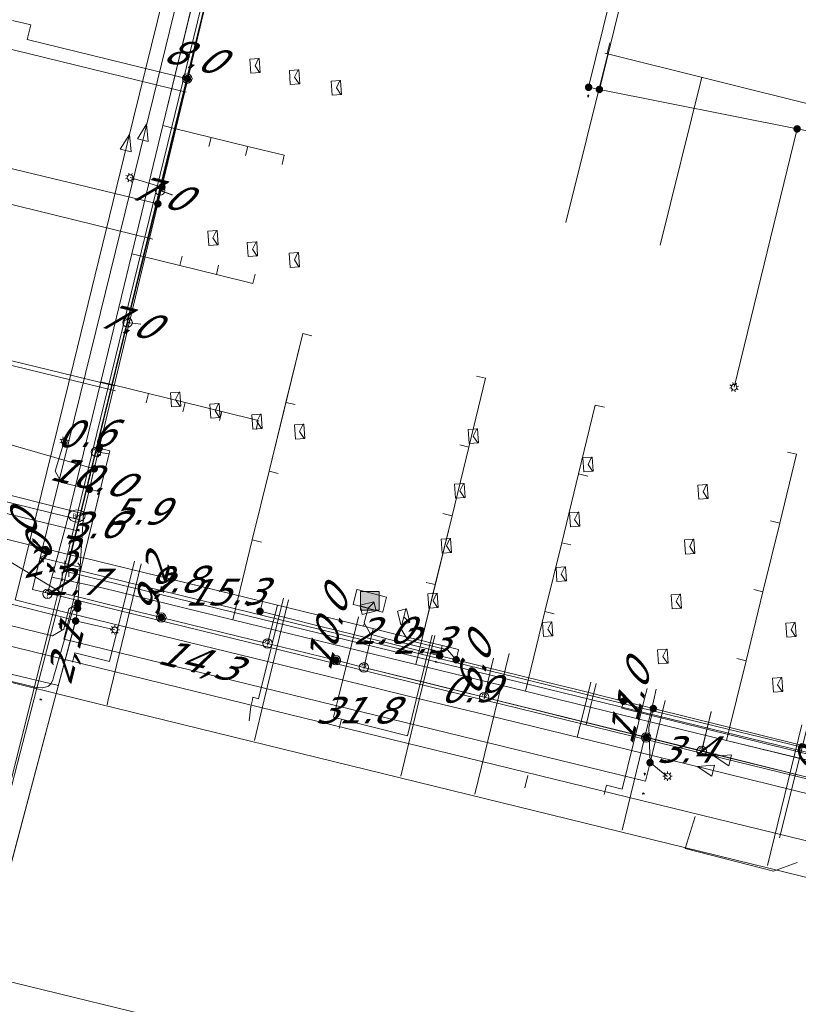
# Model space of a CAD drawing. Header units: metres. Extents: x 124576 to 133557, y 395865 to 402386.
# Tile 83 of 256: x 126196 to 126237, y 398395 to 398447. Entities that reach past the tile are written whole.
import ezdxf
from ezdxf.enums import TextEntityAlignment as Align

# ---------------------------------------------------------------- set-up
doc = ezdxf.new("R2010")
doc.units = ezdxf.units.M
doc.header["$MEASUREMENT"] = 0
for name, color, linetype, lineweight, true_color in [('LG_Datatransport_KPN_BV', 3, 'Continuous', 13, 0x00ff00), ('LG_Datatransport_Reggefiber_Operator_BV', 3, 'Continuous', 13, 0x00ff00), ('LG_Datatransport_Ziggo_BV', 3, 'Continuous', 13, 0x00ff00), ('LG_Laag_Spanning', 7, 'Continuous', 13, 0x960000), ('LG_Laag_Spanning_Enexis_Netbeheer_BV', 7, 'Continuous', 13, 0x960000), ('LG_Riool_Vrij_Verval_Gemeente_Tilburg_Ruimtelijke_Uitvoering', 7, 'Continuous', 13, 0xca00a0), ('LG_unet-4_Brabant_Water', 5, 'Continuous', 13, 0x0000ff), ('LG_warmte', 7, 'Continuous', 13, 0x008080), ('LG_warmte_Ennatuurlijk_BV', 7, 'Continuous', 13, 0x008080), ('MV_Datatransport_lijn', 3, 'Continuous', 0, 0x00ff00), ('MV_warmte_lijn', 7, 'Continuous', 0, 0x008080)]:
    doc.layers.add(name, color=color, linetype=linetype, lineweight=lineweight, true_color=true_color)
for name, color, linetype, lineweight in [('LG_Datatransport_P_KPN_BV', 7, 'Continuous', 0), ('LG_Datatransport_P_Reggefiber_Operator_BV', 7, 'Continuous', 0), ('LG_Datatransport_P_Ziggo_BV', 7, 'Continuous', 0), ('LG_Laag_Spanning_P_Enexis_Netbeheer_BV', 7, 'Continuous', 0), ('LG_unet-4_P_Brabant_Water', 7, 'Continuous', 0), ('MV_Datatransport', 7, 'Continuous', 0), ('MV_Laag_Spanning', 7, 'Continuous', 0), ('MV_Laag_Spanning_lijn', 7, 'Continuous', 0), ('MV_Laag_Spanning_pijl', 7, 'Continuous', 0), ('MV_unet-4', 7, 'Continuous', 0), ('MV_warmte', 7, 'Continuous', 0)]:
    doc.layers.add(name, color=color, linetype=linetype, lineweight=lineweight)
doc.styles.add('Klic_Annotatie', font='verdanai.ttf', dxfattribs={"oblique": 20, "height": 1.4})
doc.styles.add('Style-Arial', font='arial.ttf')

# ---------------------------------------------------------------- blocks, each defined once
blk = doc.blocks.new('Onbekend_5')
at = {"layer": 'LG_Datatransport_P_Ziggo_BV'}
blk.add_hatch(color=256, dxfattribs=at).paths.add_polyline_path([(-0.25, -1.07, -0.262633), (0.23, 0.15), (0.59, 0.47, 0.379827), (0.7, 1.26), (0.69, 1.26, 0.228508), (-0.03, 1.53), (-0.03, 1.52, 0.459053), (-0.82, 0.79), (-1.29, 0.85, -0.414214), (-0.08, 2, -0.243799), (1.09, 1.52, -0.379827), (0.9, 0.11), (0.54, -0.2, 0.262633), (0.23, -1.08), (-0.17, -1.07)])
blk.add_circle((0, 0), 2.5, dxfattribs=at)
at = {"layer": 'LG_Datatransport_P_Ziggo_BV', "extrusion": (0, 0, -1)}
blk.add_solid([(0.34, -2.06), (-0.21, -2.06), (0.34, -1.51), (-0.21, -1.51)], dxfattribs=at)
blk = doc.blocks.new('Onbekend_11')
at = {"layer": 'LG_Datatransport_P_Reggefiber_Operator_BV'}
blk.add_hatch(color=256, dxfattribs=at).paths.add_polyline_path([(-0.25, -1.07, -0.262633), (0.23, 0.15), (0.59, 0.47, 0.379827), (0.7, 1.26), (0.69, 1.26, 0.228508), (-0.03, 1.53), (-0.03, 1.52, 0.459053), (-0.82, 0.79), (-1.29, 0.85, -0.414214), (-0.08, 2, -0.243799), (1.09, 1.52, -0.379827), (0.9, 0.11), (0.54, -0.2, 0.262633), (0.23, -1.08), (-0.17, -1.07)])
blk.add_circle((0, 0), 2.5, dxfattribs=at)
at = {"layer": 'LG_Datatransport_P_Reggefiber_Operator_BV', "extrusion": (0, 0, -1)}
blk.add_solid([(0.34, -2.06), (-0.21, -2.06), (0.34, -1.51), (-0.21, -1.51)], dxfattribs=at)
blk = doc.blocks.new('Mof')
at = {"layer": 'LG_Laag_Spanning_P_Enexis_Netbeheer_BV'}
h = blk.add_hatch(color=256, dxfattribs=at)
edge = h.paths.add_edge_path()
edge.add_arc((0, 0), 2, 0, 360)
blk = doc.blocks.new('DeliveryPoint')
at = {"layer": 'LG_Laag_Spanning_P_Enexis_Netbeheer_BV', "flags": 128}
blk.add_lwpolyline([(-3.75, -2.5), (3.75, -2.5), (3.75, 2.5), (-3.75, 2.5), (-3.75, -2.5)], close=True, dxfattribs=at)
blk.add_lwpolyline([(-3.75, 2.5), (-3.75, 2.16), (0, 0), (3.75, 2.16)], dxfattribs=at)
blk = doc.blocks.new('Streetlight')
at = {"layer": 'LG_Laag_Spanning_P_Enexis_Netbeheer_BV'}
for p, q in [((-1.77, 1.77), (-1.06, 1.06)), ((0, 2.5), (0, 1.5)), ((1.77, 1.77), (1.06, 1.06)), ((-1.06, -1.06), (-1.77, -1.77)), ((0, -1.5), (0, -2.5)), ((1.06, -1.06), (1.77, -1.77))]:
    blk.add_line(p, q, dxfattribs=at)
at = {"layer": 'LG_Laag_Spanning_P_Enexis_Netbeheer_BV', "flags": 128}
for points in [[(-2.5, 0), (-1.5, 0)], [(1.5, 0), (2.5, 0)]]:
    blk.add_lwpolyline(points, dxfattribs=at)
at = {"layer": 'LG_Laag_Spanning_P_Enexis_Netbeheer_BV'}
blk.add_circle((0, 0), 1.5, dxfattribs=at)
blk = doc.blocks.new('Flatkast')
at = {"layer": 'LG_Laag_Spanning_P_Enexis_Netbeheer_BV', "flags": 128}
for points in [[(-5, -5), (5, -5), (5, 5), (-5, 5), (-5, -5)], [(-5, 5), (5, 5), (5, -5), (-5, -5), (-5, 5)]]:
    blk.add_lwpolyline(points, close=True, dxfattribs=at)
at = {"layer": 'LG_Laag_Spanning_P_Enexis_Netbeheer_BV', "extrusion": (0, 0, -1)}
blk.add_solid([(5, 5), (-5, 5), (5, -5), (-5, -5)], dxfattribs=at)
blk = doc.blocks.new('m_pijl')
at = {"layer": 'MV_Laag_Spanning_pijl'}
blk.add_hatch(color=7, dxfattribs=at).paths.add_polyline_path([(-1, -0.33), (-1, 0), (-1, 0.33), (0, 0)])
at = {"layer": 'MV_Laag_Spanning_pijl', "flags": 128}
blk.add_lwpolyline([(-1, 0), (-1, 0.33), (0, 0), (-1, -0.33), (-1, 0)], close=True, dxfattribs=at)
blk = doc.blocks.new('FireHydrant')
at = {"layer": 'LG_unet-4_P_Brabant_Water'}
blk.add_ellipse((0, 0), major_axis=(4.45, 0), ratio=0.727642, dxfattribs=at)
at = {"layer": 'LG_unet-4_P_Brabant_Water', "style": 'Style-Arial'}
blk.add_text('BK', height=2.5, dxfattribs=at).set_placement((0, 0), align=Align.MIDDLE_CENTER)
blk = doc.blocks.new('Afsluiter_2')
at = {"layer": 'LG_unet-4_P_Brabant_Water'}
blk.add_line((0, -2.5), (0, 2.5), dxfattribs=at)
blk.add_solid([(-0.25, 2.5), (0.25, 2.5), (-0.25, -2.5), (0.25, -2.5)], dxfattribs=at)
blk = doc.blocks.new('Onbekend_3')
at = {"layer": 'LG_Datatransport_P_KPN_BV'}
blk.add_hatch(color=256, dxfattribs=at).paths.add_polyline_path([(-0.25, -1.07, -0.262633), (0.23, 0.15), (0.59, 0.47, 0.379827), (0.7, 1.26), (0.69, 1.26, 0.228508), (-0.03, 1.53), (-0.03, 1.52, 0.459053), (-0.82, 0.79), (-1.29, 0.85, -0.414214), (-0.08, 2, -0.243799), (1.09, 1.52, -0.379827), (0.9, 0.11), (0.54, -0.2, 0.262633), (0.23, -1.08), (-0.17, -1.07)])
blk.add_circle((0, 0), 2.5, dxfattribs=at)
at = {"layer": 'LG_Datatransport_P_KPN_BV', "extrusion": (0, 0, -1)}
blk.add_solid([(0.34, -2.06), (-0.21, -2.06), (0.34, -1.51), (-0.21, -1.51)], dxfattribs=at)
blk = doc.blocks.new('Mof_2')
at = {"layer": 'LG_Datatransport_P_KPN_BV'}
h = blk.add_hatch(color=256, dxfattribs=at)
edge = h.paths.add_edge_path()
edge.add_arc((0, 0), 2, 0, 360)

msp = doc.modelspace()

# ---------------------------------------------------------------- linework, layer by layer
at = {"layer": 'LG_Datatransport_KPN_BV'}
for p, q in [((126206.02, 398449.27), (126204.72, 398443.98)), ((126204.72, 398443.98), (126203.27, 398438.04)), ((126203.27, 398438.04), (126201.55, 398431.03)), ((126203.27, 398438.04), (126203.94, 398437.81)), ((126201.55, 398431.03), (126199.87, 398424.16)), ((126201.55, 398431.03), (126202.26, 398430.94)), ((126199.87, 398424.16), (126198.41, 398418.19)), ((126199.87, 398424.16), (126200.57, 398424.05)), ((126198.04, 398416.68), (126193.41, 398419.47)), ((126198.41, 398418.19), (126198.04, 398416.68)), ((126198.04, 398416.68), (126196.57, 398411)), ((126203.33, 398415.37), (126198.04, 398416.68)), ((126208.98, 398413.99), (126209.51, 398416.02)), ((126208.98, 398413.99), (126203.33, 398415.37)), ((126214.1, 398412.72), (126214.59, 398414.77)), ((126212.61, 398413.1), (126208.98, 398413.99)), ((126220.49, 398411.14), (126220.99, 398413.2)), ((126214.1, 398412.72), (126212.61, 398413.1)), ((126220.49, 398411.14), (126214.1, 398412.72)), ((126221.06, 398411), (126220.49, 398411.14)), ((126196.57, 398411), (126191.5, 398391.42)), ((126229.09, 398409.01), (126221.06, 398411)), ((126232.04, 398408.28), (126232.55, 398410.37)), ((126232.04, 398408.28), (126229.09, 398409.01)), ((126237.71, 398406.87), (126232.04, 398408.28))]:
    msp.add_line(p, q, dxfattribs=at)
at = {"layer": 'LG_Datatransport_Reggefiber_Operator_BV'}
for p, q in [((126204.72, 398443.977), (126206.016, 398449.272)), ((126203.268, 398438.042), (126204.72, 398443.977)), ((126201.552, 398431.032), (126203.268, 398438.042)), ((126203.268, 398438.042), (126203.906, 398437.816)), ((126203.9, 398437.8), (126203.906, 398437.816)), ((126203.906, 398437.816), (126203.936, 398437.805)), ((126199.87, 398424.159), (126201.552, 398431.032)), ((126201.552, 398431.032), (126202.255, 398430.94)), ((126199.87, 398424.159), (126200.569, 398424.052)), ((126214.103, 398412.72), (126214.589, 398414.773)), ((126220.491, 398411.137), (126220.987, 398413.204)), ((126212.61, 398413.101), (126214.103, 398412.72)), ((126220.491, 398411.137), (126221.044, 398411)), ((126221.044, 398411), (126229.092, 398409.005)), ((126232.038, 398408.275), (126232.553, 398410.368)), ((126229.092, 398409.005), (126232.038, 398408.275)), ((126232.038, 398408.275), (126237.715, 398406.868))]:
    msp.add_line(p, q, dxfattribs=at)
at = {"layer": 'LG_Datatransport_Reggefiber_Operator_BV', "flags": 128}
for points in [[(126203.335, 398415.372), (126198.04, 398416.684), (126198.41, 398418.195), (126199.87, 398424.159)], [(126203.335, 398415.372), (126208.979, 398413.99), (126212.61, 398413.101)], [(126214.103, 398412.72), (126217.296, 398411.929), (126220.491, 398411.137)]]:
    msp.add_lwpolyline(points, dxfattribs=at)
at = {"layer": 'LG_Datatransport_Ziggo_BV'}
for p, q in [((126203.419, 398441.486), (126205.305, 398449.261)), ((126201.769, 398434.683), (126203.419, 398441.486)), ((126204.042, 398441.334), (126203.419, 398441.486)), ((126204.042, 398441.334), (126205.984, 398440.86)), ((126205.984, 398440.86), (126205.865, 398440.374)), ((126205.984, 398440.86), (126207.927, 398440.385)), ((126207.927, 398440.385), (126207.808, 398439.899)), ((126200.119, 398427.88), (126201.769, 398434.683)), ((126202.379, 398434.534), (126201.769, 398434.683)), ((126202.379, 398434.534), (126204.322, 398434.06)), ((126204.322, 398434.06), (126204.441, 398434.547)), ((126204.322, 398434.06), (126206.265, 398433.585)), ((126206.265, 398433.585), (126206.384, 398434.072)), ((126198.281, 398420.305), (126200.119, 398427.88)), ((126200.717, 398427.734), (126200.119, 398427.88)), ((126202.66, 398427.259), (126200.717, 398427.734)), ((126202.66, 398427.259), (126202.541, 398426.771)), ((126204.603, 398426.785), (126202.66, 398427.259)), ((126204.603, 398426.785), (126204.484, 398426.297)), ((126206.546, 398426.31), (126204.603, 398426.785)), ((126209.065, 398423.139), (126209.958, 398426.792)), ((126209.958, 398426.792), (126210.444, 398426.673)), ((126206.546, 398426.31), (126206.427, 398425.823)), ((126218.78, 398420.765), (126219.673, 398424.418)), ((126219.673, 398424.418), (126219.187, 398424.536)), ((126208.173, 398419.487), (126209.065, 398423.139)), ((126209.065, 398423.139), (126209.551, 398423.02)), ((126224.607, 398419.341), (126225.499, 398422.993)), ((126225.499, 398422.993), (126225.985, 398422.875)), ((126217.887, 398417.113), (126218.78, 398420.765)), ((126218.78, 398420.765), (126218.294, 398420.883)), ((126236.187, 398420.382), (126235.701, 398420.5)), ((126197.526, 398417.501), (126198.281, 398420.305)), ((126235.294, 398416.729), (126236.187, 398420.382)), ((126207.28, 398415.835), (126208.173, 398419.487)), ((126208.173, 398419.487), (126208.658, 398419.368)), ((126223.714, 398415.688), (126224.607, 398419.341)), ((126224.607, 398419.341), (126225.092, 398419.222)), ((126197.526, 398417.501), (126197.291, 398416.627)), ((126200.271, 398416.931), (126197.526, 398417.501)), ((126207.138, 398415.252), (126200.271, 398416.931)), ((126216.994, 398413.461), (126217.887, 398417.113)), ((126217.887, 398417.113), (126217.402, 398417.231)), ((126235.294, 398416.729), (126234.808, 398416.847)), ((126234.401, 398413.076), (126235.294, 398416.729)), ((126207.28, 398415.835), (126207.138, 398415.252)), ((126216.851, 398412.878), (126207.138, 398415.252)), ((126222.822, 398412.036), (126223.714, 398415.688)), ((126223.714, 398415.688), (126224.2, 398415.57)), ((126216.994, 398413.461), (126216.851, 398412.878)), ((126234.401, 398413.076), (126233.915, 398413.195)), ((126222.68, 398411.453), (126216.851, 398412.878)), ((126233.893, 398411), (126234.401, 398413.076)), ((126222.822, 398412.036), (126222.68, 398411.453)), ((126224.533, 398411), (126222.68, 398411.453)), ((126233.365, 398408.841), (126224.533, 398411)), ((126233.508, 398409.424), (126233.893, 398411)), ((126233.508, 398409.424), (126233.365, 398408.841)), ((126242.107, 398406.704), (126233.365, 398408.841))]:
    msp.add_line(p, q, dxfattribs=at)
at = {"layer": 'LG_Datatransport_Ziggo_BV', "flags": 128}
for points in [[(126197.291, 398416.627), (126197.526, 398417.501), (126198.281, 398420.305), (126200.119, 398427.88), (126201.769, 398434.683), (126203.419, 398441.486), (126205.305, 398449.261), (126208.133, 398460.923), (126210.915, 398472.395), (126211.222, 398473.66), (126211.707, 398473.541), (126212.615, 398473.317), (126224.427, 398470.407), (126232.292, 398468.47), (126275.082, 398457.93), (126286.082, 398455.22), (126294.28, 398453.201), (126297.54, 398452.398), (126302.492, 398451.178), (126307.638, 398449.911), (126313.27, 398448.524), (126315.892, 398447.878)], [(126197.291, 398416.627), (126197.526, 398417.501), (126198.281, 398420.305), (126200.119, 398427.88), (126201.769, 398434.683), (126203.419, 398441.486), (126204.042, 398441.334), (126205.984, 398440.86), (126207.927, 398440.385), (126209.87, 398439.91), (126209.751, 398439.424)], [(126197.291, 398416.627), (126197.526, 398417.501), (126198.281, 398420.305), (126200.119, 398427.88), (126201.769, 398434.683), (126203.419, 398441.486), (126204.042, 398441.334), (126205.984, 398440.86), (126205.865, 398440.374)], [(126197.291, 398416.627), (126197.526, 398417.501), (126198.281, 398420.305), (126200.119, 398427.88), (126201.769, 398434.683), (126203.419, 398441.486), (126204.042, 398441.334), (126205.984, 398440.86), (126207.927, 398440.385), (126207.808, 398439.899)], [(126207.927, 398440.385), (126209.87, 398439.91), (126209.751, 398439.424)], [(126197.291, 398416.627), (126197.526, 398417.501), (126198.281, 398420.305), (126200.119, 398427.88), (126201.769, 398434.683), (126202.379, 398434.534), (126204.322, 398434.06), (126206.265, 398433.585), (126208.208, 398433.11), (126208.327, 398433.597)], [(126197.291, 398416.627), (126197.526, 398417.501), (126198.281, 398420.305), (126200.119, 398427.88), (126201.769, 398434.683), (126202.379, 398434.534), (126204.322, 398434.06), (126204.441, 398434.547)], [(126197.291, 398416.627), (126197.526, 398417.501), (126198.281, 398420.305), (126200.119, 398427.88), (126201.769, 398434.683), (126202.379, 398434.534), (126204.322, 398434.06), (126206.265, 398433.585), (126206.384, 398434.072)], [(126206.265, 398433.585), (126208.208, 398433.11), (126208.327, 398433.597)], [(126197.291, 398416.627), (126197.526, 398417.501), (126200.271, 398416.931), (126207.138, 398415.252), (126207.28, 398415.835), (126208.173, 398419.487), (126209.065, 398423.139), (126210.851, 398430.445), (126211.336, 398430.326)], [(126209.958, 398426.792), (126210.851, 398430.445), (126211.336, 398430.326)], [(126197.291, 398416.627), (126197.526, 398417.501), (126200.271, 398416.931), (126207.138, 398415.252), (126216.851, 398412.878), (126216.994, 398413.461), (126218.78, 398420.765), (126219.673, 398424.418), (126220.566, 398428.07), (126220.08, 398428.189)], [(126197.291, 398416.627), (126197.526, 398417.501), (126198.281, 398420.305), (126200.119, 398427.88), (126200.717, 398427.734), (126202.66, 398427.259), (126204.603, 398426.785), (126204.484, 398426.297)], [(126197.291, 398416.627), (126197.526, 398417.501), (126198.281, 398420.305), (126200.119, 398427.88), (126200.717, 398427.734), (126202.66, 398427.259), (126202.541, 398426.771)], [(126197.291, 398416.627), (126197.526, 398417.501), (126198.281, 398420.305), (126200.119, 398427.88), (126200.717, 398427.734), (126202.66, 398427.259), (126204.603, 398426.785), (126206.546, 398426.31), (126206.427, 398425.823)], [(126197.291, 398416.627), (126197.526, 398417.501), (126198.281, 398420.305), (126200.119, 398427.88), (126200.717, 398427.734), (126202.66, 398427.259), (126204.603, 398426.785), (126206.546, 398426.31), (126208.488, 398425.835), (126208.37, 398425.35)], [(126219.673, 398424.418), (126220.566, 398428.07), (126220.08, 398428.189)], [(126197.291, 398416.627), (126197.526, 398417.501), (126200.271, 398416.931), (126207.138, 398415.252), (126207.28, 398415.835), (126208.173, 398419.487), (126209.065, 398423.139), (126209.958, 398426.792), (126210.444, 398426.673)], [(126197.291, 398416.627), (126197.526, 398417.501), (126200.271, 398416.931), (126207.138, 398415.252), (126216.851, 398412.878), (126222.68, 398411.453), (126222.822, 398412.036), (126223.714, 398415.688), (126224.607, 398419.341), (126225.499, 398422.993), (126226.392, 398426.646), (126226.878, 398426.528)], [(126206.546, 398426.31), (126208.488, 398425.835), (126208.37, 398425.35)], [(126225.499, 398422.993), (126226.392, 398426.646), (126226.878, 398426.528)], [(126197.291, 398416.627), (126197.526, 398417.501), (126200.271, 398416.931), (126207.138, 398415.252), (126216.851, 398412.878), (126216.994, 398413.461), (126218.78, 398420.765), (126219.673, 398424.418), (126219.187, 398424.536)], [(126233.893, 398411), (126234.401, 398413.076), (126235.294, 398416.729), (126236.187, 398420.382), (126237.079, 398424.034), (126236.594, 398424.153)], [(126236.187, 398420.382), (126237.079, 398424.034), (126236.594, 398424.153)], [(126197.291, 398416.627), (126197.526, 398417.501), (126200.271, 398416.931), (126207.138, 398415.252), (126207.28, 398415.835), (126208.173, 398419.487), (126209.065, 398423.139), (126209.551, 398423.02)], [(126197.291, 398416.627), (126197.526, 398417.501), (126200.271, 398416.931), (126207.138, 398415.252), (126216.851, 398412.878), (126222.68, 398411.453), (126222.822, 398412.036), (126223.714, 398415.688), (126224.607, 398419.341), (126225.499, 398422.993), (126225.985, 398422.875)], [(126197.291, 398416.627), (126197.526, 398417.501), (126200.271, 398416.931), (126207.138, 398415.252), (126216.851, 398412.878), (126216.994, 398413.461), (126218.78, 398420.765), (126218.294, 398420.883)], [(126233.893, 398411), (126234.401, 398413.076), (126235.294, 398416.729), (126236.187, 398420.382), (126235.701, 398420.5)], [(126197.291, 398416.627), (126197.526, 398417.501), (126200.271, 398416.931), (126207.138, 398415.252), (126207.28, 398415.835), (126208.173, 398419.487), (126208.658, 398419.368)], [(126197.291, 398416.627), (126197.526, 398417.501), (126200.271, 398416.931), (126207.138, 398415.252), (126216.851, 398412.878), (126222.68, 398411.453), (126222.822, 398412.036), (126223.714, 398415.688), (126224.607, 398419.341), (126225.092, 398419.222)], [(126197.291, 398416.627), (126197.526, 398417.501), (126200.271, 398416.931), (126207.138, 398415.252), (126216.851, 398412.878), (126222.68, 398411.453), (126224.533, 398411)], [(126197.291, 398416.627), (126197.526, 398417.501), (126200.271, 398416.931), (126207.138, 398415.252), (126216.851, 398412.878), (126222.68, 398411.453), (126224.533, 398411)], [(126197.291, 398416.627), (126197.526, 398417.501), (126200.271, 398416.931), (126207.138, 398415.252), (126216.851, 398412.878), (126222.68, 398411.453), (126224.533, 398411)], [(126197.291, 398416.627), (126197.526, 398417.501), (126200.271, 398416.931), (126207.138, 398415.252), (126216.851, 398412.878), (126222.68, 398411.453), (126224.533, 398411)], [(126197.291, 398416.627), (126197.526, 398417.501), (126200.271, 398416.931), (126207.138, 398415.252), (126216.851, 398412.878), (126222.68, 398411.453), (126224.533, 398411)], [(126197.291, 398416.627), (126197.526, 398417.501), (126200.271, 398416.931), (126207.138, 398415.252), (126216.851, 398412.878), (126222.68, 398411.453), (126224.533, 398411)], [(126197.291, 398416.627), (126197.526, 398417.501), (126200.271, 398416.931), (126207.138, 398415.252), (126216.851, 398412.878), (126222.68, 398411.453), (126224.533, 398411)], [(126197.291, 398416.627), (126197.526, 398417.501), (126200.271, 398416.931), (126207.138, 398415.252), (126216.851, 398412.878), (126222.68, 398411.453), (126224.533, 398411)], [(126197.291, 398416.627), (126197.526, 398417.501), (126200.271, 398416.931), (126207.138, 398415.252), (126216.851, 398412.878), (126222.68, 398411.453), (126224.533, 398411)], [(126197.291, 398416.627), (126197.526, 398417.501), (126200.271, 398416.931), (126207.138, 398415.252), (126216.851, 398412.878), (126222.68, 398411.453), (126224.533, 398411)], [(126197.291, 398416.627), (126197.526, 398417.501), (126200.271, 398416.931), (126207.138, 398415.252), (126216.851, 398412.878), (126222.68, 398411.453), (126224.533, 398411)], [(126197.291, 398416.627), (126197.526, 398417.501), (126200.271, 398416.931), (126207.138, 398415.252), (126216.851, 398412.878), (126222.68, 398411.453), (126224.533, 398411)], [(126197.291, 398416.627), (126197.526, 398417.501), (126200.271, 398416.931), (126207.138, 398415.252), (126216.851, 398412.878), (126222.68, 398411.453), (126224.533, 398411)], [(126197.291, 398416.627), (126197.526, 398417.501), (126200.271, 398416.931), (126207.138, 398415.252), (126216.851, 398412.878), (126222.68, 398411.453), (126224.533, 398411)], [(126197.291, 398416.627), (126197.526, 398417.501), (126200.271, 398416.931), (126207.138, 398415.252), (126216.851, 398412.878), (126222.68, 398411.453), (126224.533, 398411)], [(126197.291, 398416.627), (126197.526, 398417.501), (126200.271, 398416.931), (126207.138, 398415.252), (126216.851, 398412.878), (126222.68, 398411.453), (126224.533, 398411)], [(126197.291, 398416.627), (126197.526, 398417.501), (126200.271, 398416.931), (126207.138, 398415.252), (126216.851, 398412.878), (126222.68, 398411.453), (126222.822, 398412.036), (126223.714, 398415.688), (126224.2, 398415.57)], [(126197.291, 398416.627), (126197.526, 398417.501), (126200.271, 398416.931), (126207.138, 398415.252), (126216.851, 398412.878), (126216.994, 398413.461), (126217.887, 398417.113), (126217.402, 398417.231)], [(126233.893, 398411), (126234.401, 398413.076), (126235.294, 398416.729), (126234.808, 398416.847)], [(126233.893, 398411), (126234.401, 398413.076), (126233.915, 398413.195)], [(126224.533, 398411), (126233.365, 398408.841), (126242.107, 398406.704), (126250.85, 398404.567), (126263.544, 398401.464), (126269.861, 398399.921), (126274.84, 398398.704), (126280.13, 398397.411), (126286.159, 398395.937), (126290.405, 398394.899), (126290.63, 398394.844), (126291.639, 398396.45)], [(126224.533, 398411), (126233.365, 398408.841), (126242.107, 398406.704), (126250.85, 398404.567), (126263.544, 398401.464), (126269.861, 398399.921), (126274.84, 398398.704), (126280.13, 398397.411), (126286.159, 398395.937), (126286.194, 398397.781)], [(126224.533, 398411), (126233.365, 398408.841), (126242.107, 398406.704), (126250.85, 398404.567), (126263.544, 398401.464), (126269.861, 398399.921), (126274.84, 398398.704), (126280.13, 398397.411), (126280.558, 398399.158)], [(126224.533, 398411), (126233.365, 398408.841), (126242.107, 398406.704), (126250.85, 398404.567), (126263.544, 398401.464), (126269.861, 398399.921), (126274.84, 398398.704), (126275.073, 398400.499)], [(126224.533, 398411), (126233.365, 398408.841), (126242.107, 398406.704), (126250.85, 398404.567), (126263.544, 398401.464), (126269.861, 398399.921), (126269.605, 398401.835)], [(126224.533, 398411), (126233.365, 398408.841), (126242.107, 398406.704), (126250.85, 398404.567), (126263.544, 398401.464), (126263.976, 398403.213)], [(126224.533, 398411), (126233.365, 398408.841), (126233.508, 398409.424), (126233.893, 398411)], [(126224.533, 398411), (126233.365, 398408.841), (126242.107, 398406.704), (126250.85, 398404.567), (126250.993, 398405.15), (126251.886, 398408.803), (126251.4, 398408.922)], [(126224.533, 398411), (126233.365, 398408.841), (126233.508, 398409.424), (126233.893, 398411)], [(126224.533, 398411), (126233.365, 398408.841), (126242.107, 398406.704), (126250.85, 398404.567), (126250.993, 398405.15), (126251.886, 398408.803), (126252.423, 398411)], [(126224.533, 398411), (126233.365, 398408.841), (126242.107, 398406.704), (126242.25, 398407.287), (126243.143, 398410.94), (126243.158, 398411)], [(126224.533, 398411), (126233.365, 398408.841), (126242.107, 398406.704), (126242.25, 398407.287), (126243.143, 398410.94), (126242.897, 398411)], [(126224.533, 398411), (126233.365, 398408.841), (126233.508, 398409.424), (126233.893, 398411)], [(126224.533, 398411), (126233.365, 398408.841), (126242.107, 398406.704), (126250.85, 398404.567), (126250.993, 398405.15), (126251.886, 398408.803), (126252.423, 398411)], [(126224.533, 398411), (126233.365, 398408.841), (126242.107, 398406.704), (126242.25, 398407.287), (126243.143, 398410.94), (126243.158, 398411)], [(126224.533, 398411), (126233.365, 398408.841), (126233.508, 398409.424), (126233.893, 398411)]]:
    msp.add_lwpolyline(points, dxfattribs=at)
at = {"layer": 'LG_Laag_Spanning', "flags": 128}
msp.add_lwpolyline([(126215.094, 398415.66), (126215.096, 398415.66), (126215.097, 398415.661), (126215.098, 398415.661), (126215.099, 398415.662), (126215.1, 398415.663), (126215.101, 398415.664), (126215.102, 398415.665), (126215.102, 398415.666), (126215.103, 398415.668), (126215.302, 398416.442), (126215.302, 398416.443), (126215.302, 398416.444), (126215.302, 398416.445), (126215.302, 398416.447), (126215.301, 398416.448), (126215.301, 398416.449), (126215.3, 398416.45), (126215.299, 398416.451), (126215.298, 398416.452), (126215.297, 398416.453), (126215.296, 398416.453), (126215.295, 398416.454), (126213.746, 398416.853), (126213.744, 398416.853), (126213.743, 398416.853), (126213.742, 398416.853), (126213.74, 398416.853), (126213.739, 398416.852), (126213.738, 398416.852), (126213.737, 398416.851), (126213.736, 398416.85), (126213.735, 398416.849), (126213.735, 398416.848), (126213.734, 398416.847), (126213.733, 398416.845), (126213.533, 398416.07), (126213.533, 398416.069), (126213.533, 398416.068), (126213.533, 398416.067), (126213.533, 398416.066), (126213.534, 398416.064), (126213.534, 398416.063), (126213.535, 398416.062), (126213.536, 398416.061), (126213.537, 398416.06), (126213.538, 398416.06), (126213.539, 398416.059), (126213.541, 398416.058), (126215.091, 398415.66), (126215.092, 398415.66), (126215.093, 398415.66), (126215.094, 398415.66)], dxfattribs=at)
at = {"layer": 'LG_Laag_Spanning_Enexis_Netbeheer_BV'}
for p, q in [((126226.607, 398443.407), (126227.972, 398448.992)), ((126237.11, 398441.312), (126233.759, 398427.597)), ((126203.369, 398438.22), (126201.681, 398438.727)), ((126199.778, 398423.264), (126181.336, 398428.525)), ((126198.792, 398415.208), (126198.889, 398415.85)), ((126198.792, 398415.208), (126197.672, 398411)), ((126198.792, 398415.208), (126197.672, 398411)), ((126198.792, 398415.208), (126197.672, 398411)), ((126198.792, 398415.208), (126197.672, 398411)), ((126198.792, 398415.208), (126197.672, 398411)), ((126198.786, 398415.186), (126200.866, 398414.71)), ((126198.229, 398414.324), (126197.636, 398412.257)), ((126198.229, 398414.324), (126197.636, 398412.257)), ((126198.229, 398414.324), (126197.636, 398412.257)), ((126194.124, 398397.663), (126197.672, 398411)), ((126194.124, 398397.663), (126197.672, 398411))]:
    msp.add_line(p, q, dxfattribs=at)
at = {"layer": 'LG_Laag_Spanning_Enexis_Netbeheer_BV', "flags": 128}
for points in [[(126200.039, 398424.352), (126203.156, 398437.334), (126203.369, 398438.22), (126204.892, 398444.562), (126206.88, 398452.98), (126207.04, 398453.657), (126210.121, 398466.697), (126210.282, 398467.38), (126211.02, 398470.506), (126211.371, 398471.463), (126211.815, 398472.05), (126214.207, 398472.455), (126214.527, 398472.376), (126225.239, 398469.738), (126232.036, 398468.064), (126232.08, 398468.053), (126234.994, 398467.338), (126239.585, 398466.215), (126240.582, 398465.971), (126255.127, 398462.412), (126266.882, 398459.536)], [(126200.039, 398424.352), (126203.156, 398437.334), (126203.369, 398438.22), (126204.892, 398444.562), (126206.88, 398452.98), (126207.04, 398453.657), (126210.121, 398466.697), (126210.282, 398467.38), (126211.02, 398470.506), (126211.371, 398471.463), (126211.815, 398472.05), (126214.207, 398472.455), (126214.527, 398472.376)], [(126197.672, 398411), (126198.786, 398415.186), (126198.792, 398415.208), (126198.889, 398415.85), (126198.906, 398416.117), (126199.202, 398420.865), (126199.517, 398422.175), (126199.778, 398423.264), (126200.039, 398424.352), (126203.156, 398437.334), (126203.369, 398438.22), (126204.892, 398444.562), (126206.88, 398452.98)], [(126197.672, 398411), (126198.786, 398415.186), (126198.792, 398415.208), (126198.889, 398415.85), (126198.906, 398416.117), (126199.202, 398420.865), (126199.517, 398422.175), (126199.778, 398423.264), (126200.039, 398424.352), (126203.156, 398437.334), (126203.369, 398438.22), (126204.892, 398444.562), (126206.88, 398452.98)], [(126198.889, 398415.85), (126198.906, 398416.117), (126199.202, 398420.865), (126199.517, 398422.175), (126199.778, 398423.264), (126200.039, 398424.352), (126203.156, 398437.334), (126203.369, 398438.22), (126204.892, 398444.562), (126206.88, 398452.98)], [(126226.034, 398443.521), (126226.607, 398443.407), (126237.11, 398441.312), (126259.274, 398436.891), (126262.807, 398436.186), (126271.167, 398434.518)], [(126226.034, 398443.521), (126226.607, 398443.407), (126237.11, 398441.312), (126259.274, 398436.891), (126262.807, 398436.186), (126271.167, 398434.518)], [(126203.156, 398437.334), (126185.249, 398441.634), (126184.868, 398442.239), (126185.045, 398443.055)], [(126198.906, 398416.117), (126198.422, 398415.825), (126198.161, 398414.757), (126197.556, 398414.39), (126188.048, 398416.717), (126187.584, 398416.984), (126187.119, 398417.252), (126185.385, 398417.676), (126159.531, 398424.003), (126154.565, 398425.219), (126153.951, 398424.855), (126153.584, 398423.479), (126152.97, 398423.115), (126141.445, 398425.946)], [(126199.517, 398422.175), (126198.039, 398422.537), (126197.701, 398423.134), (126198.188, 398424.718)], [(126198.889, 398415.85), (126198.906, 398416.117), (126199.202, 398420.865), (126199.517, 398422.175), (126199.778, 398423.264), (126200.039, 398424.352)], [(126198.889, 398415.85), (126198.782, 398415.821), (126198.71, 398415.786), (126198.695, 398415.775), (126198.655, 398415.745), (126198.626, 398415.704), (126198.59, 398415.581), (126198.229, 398414.324), (126197.636, 398412.257), (126197.575, 398412.043), (126197.463, 398411.845), (126197.418, 398411.797), (126197.341, 398411.725), (126197.248, 398411.678), (126197.035, 398411.634), (126197.015, 398411.631), (126196.687, 398411.647), (126181.497, 398415.398), (126181.303, 398415.446)], [(126197.672, 398411), (126198.786, 398415.186), (126198.792, 398415.208), (126198.889, 398415.85)], [(126198.889, 398415.85), (126198.782, 398415.821), (126198.71, 398415.786), (126198.695, 398415.775), (126198.655, 398415.745), (126198.626, 398415.704), (126198.59, 398415.581), (126198.229, 398414.324)], [(126218.125, 398413.338), (126217.867, 398413.608), (126215.38, 398414.222), (126214.458, 398414.476), (126214.118, 398415.079), (126214.318, 398415.869)], [(126218.125, 398413.338), (126217.867, 398413.608), (126215.38, 398414.222), (126214.458, 398414.476), (126214.118, 398415.079), (126214.318, 398415.869)], [(126197.636, 398412.257), (126197.575, 398412.043), (126197.463, 398411.845), (126197.418, 398411.797), (126197.341, 398411.725), (126197.248, 398411.678), (126197.035, 398411.634), (126197.015, 398411.631), (126196.687, 398411.647), (126181.497, 398415.398), (126181.303, 398415.446)], [(126218.125, 398413.338), (126217.503, 398413.492), (126216.652, 398413.702), (126211.675, 398414.933), (126208.581, 398415.698)], [(126227.584, 398411), (126225.261, 398411.574), (126224.447, 398411.775), (126220.489, 398412.754), (126218.999, 398413.122), (126218.125, 398413.338), (126217.503, 398413.492), (126216.652, 398413.702), (126211.675, 398414.933), (126208.581, 398415.698)], [(126218.125, 398413.338), (126217.503, 398413.492), (126216.652, 398413.702), (126211.675, 398414.933), (126208.581, 398415.698)], [(126218.999, 398413.122), (126218.545, 398413.647), (126216.425, 398414.171), (126216.058, 398414.776), (126216.212, 398415.407)], [(126197.672, 398411), (126198.786, 398415.186), (126198.792, 398415.208)], [(126227.584, 398411), (126225.261, 398411.574), (126224.447, 398411.775), (126220.489, 398412.754), (126218.999, 398413.122), (126218.125, 398413.338)], [(126227.584, 398411), (126225.261, 398411.574), (126224.447, 398411.775), (126220.489, 398412.754), (126218.999, 398413.122), (126218.125, 398413.338)], [(126179.898, 398341.912), (126180.168, 398343.022), (126180.56, 398344.635), (126181.204, 398347.284), (126182.168, 398351.251), (126182.928, 398354.377), (126184.499, 398360.84), (126184.625, 398361.356), (126186.222, 398367.984), (126186.503, 398369.151), (126187.558, 398373.525), (126187.769, 398374.4), (126189.995, 398383.636), (126191.004, 398387.825), (126191.353, 398389.273), (126191.358, 398389.294), (126191.778, 398390.292), (126192.447, 398391.361), (126194.124, 398397.663), (126197.672, 398411)], [(126205.366, 398386.651), (126203.423, 398387.126), (126201.312, 398387.642), (126197.703, 398388.524), (126193.524, 398389.545), (126192.447, 398391.361), (126194.124, 398397.663), (126197.672, 398411)], [(126197.672, 398411), (126195.396, 398402.446), (126194.124, 398397.663), (126192.447, 398391.361)], [(126197.672, 398411), (126195.396, 398402.446), (126194.124, 398397.663), (126192.447, 398391.361)], [(126197.672, 398411), (126195.396, 398402.446), (126194.124, 398397.663), (126192.447, 398391.361)], [(126197.672, 398411), (126195.396, 398402.446), (126194.124, 398397.663), (126192.447, 398391.361)], [(126197.672, 398411), (126195.396, 398402.446), (126194.124, 398397.663)], [(126265.51, 398401.701), (126256.73, 398403.835), (126247.299, 398406.127), (126244.9, 398406.72), (126229.472, 398410.533), (126227.888, 398410.925), (126227.584, 398411)], [(126265.51, 398401.701), (126256.73, 398403.835), (126247.299, 398406.127), (126244.9, 398406.72), (126229.472, 398410.533), (126227.888, 398410.925), (126227.584, 398411)], [(126265.51, 398401.701), (126256.73, 398403.835), (126247.299, 398406.127), (126244.9, 398406.72), (126229.472, 398410.533), (126227.888, 398410.925), (126227.584, 398411)], [(126229.472, 398410.533), (126229.228, 398409.534), (126229.299, 398407.664)], [(126229.299, 398407.664), (126230.193, 398406.94), (126230.229, 398406.937)]]:
    msp.add_lwpolyline(points, dxfattribs=at)
at = {"layer": 'LG_Riool_Vrij_Verval_Gemeente_Tilburg_Ruimtelijke_Uitvoering'}
for p, q in [((126195.435, 398447.071), (126196.406, 398446.833)), ((126196.406, 398446.833), (126196.216, 398446.056)), ((126193.972, 398445.871), (126204.659, 398443.264)), ((126196.216, 398446.056), (126204.957, 398443.912)), ((126227.017, 398445.308), (126227.162, 398445.89)), ((126227.052, 398445.3), (126224.82, 398436.347)), ((126226.889, 398445.34), (126272.554, 398433.957)), ((126232.053, 398444.053), (126229.833, 398435.146)), ((126194.144, 398437.606), (126202.885, 398435.463)), ((126190.169, 398430.278), (126200.856, 398427.671)), ((126192.167, 398429.545), (126200.909, 398427.402)), ((126188.285, 398422.554), (126198.972, 398419.948)), ((126190.477, 398422.649), (126199.218, 398420.506)), ((126200.524, 398411), (126202.278, 398418.211)), ((126208.809, 398411), (126210.1, 398416.308)), ((126206.969, 398411), (126187.77, 398415.69)), ((126213.804, 398415.407), (126212.708, 398411)), ((126216.881, 398411), (126217.734, 398414.429)), ((126217.042, 398411), (126217.873, 398414.417)), ((126199.112, 398411), (126186.26, 398414.15)), ((126221.21, 398411), (126221.808, 398413.459)), ((126228.989, 398411), (126229.137, 398411.594)), ((126229.495, 398411), (126229.63, 398411.556)), ((126238.28, 398401.4), (126199.112, 398411)), ((126200.459, 398410.732), (126200.524, 398411)), ((126239.8, 398402.98), (126206.969, 398411)), ((126208.086, 398410.646), (126208.003, 398409.876)), ((126208.086, 398410.646), (126208.174, 398411)), ((126208.281, 398408.829), (126208.809, 398411)), ((126216.054, 398406.938), (126217.042, 398411)), ((126219.989, 398405.981), (126221.21, 398411)), ((126227.811, 398404.078), (126229.495, 398411)), ((126212.793, 398409.475), (126212.913, 398409.961)), ((126235.536, 398402.198), (126237.355, 398409.677)), ((126222.802, 398406.985), (126222.656, 398406.317)), ((126182.38, 398399.15), (126234.51, 398386.52))]:
    msp.add_line(p, q, dxfattribs=at)
at = {"layer": 'LG_Riool_Vrij_Verval_Gemeente_Tilburg_Ruimtelijke_Uitvoering', "flags": 128}
for points in [[(126198.624, 398412.998), (126198.745, 398413.484), (126200.589, 398413.025), (126201.916, 398418.363)], [(126208.174, 398411), (126208.206, 398411.131), (126208.498, 398411.058), (126209.825, 398416.396)], [(126212.708, 398411), (126212.477, 398410.069), (126216.407, 398409.092), (126216.881, 398411)], [(126226.864, 398405.976), (126226.985, 398406.461), (126227.81, 398406.256), (126228.989, 398411)], [(126236.18, 398403.66), (126236.301, 398404.145), (126237.628, 398409.482)], [(126231.703, 398404.81), (126231.155, 398403.104), (126235.857, 398401.894), (126237.121, 398402.364)]]:
    msp.add_lwpolyline(points, dxfattribs=at)
at = {"layer": 'LG_unet-4_Brabant_Water'}
for p, q in [((126198.85, 398420.76), (126198.92, 398421.05)), ((126198.21, 398418.13), (126198.85, 398420.76)), ((126198.14, 398417.84), (126198.21, 398418.13)), ((126198.14, 398417.84), (126198.07, 398417.55)), ((126198.14, 398417.84), (126198.43, 398417.77))]:
    msp.add_line(p, q, dxfattribs=at)
at = {"layer": 'LG_unet-4_Brabant_Water', "flags": 128}
for points in [[(126198.92, 398421.05), (126199.91, 398425.14), (126208.24, 398459.18), (126211.6, 398473.11)], [(126196.428, 398411), (126197.41, 398414.93), (126198.07, 398417.55)], [(126226.205, 398411), (126201.05, 398417.13), (126198.43, 398417.77)], [(126191.33, 398390.59), (126192.31, 398394.52), (126196.428, 398411)], [(126270.04, 398400.31), (126266.24, 398401.24), (126264.86, 398401.58), (126226.205, 398411)]]:
    msp.add_lwpolyline(points, dxfattribs=at)
at = {"layer": 'LG_warmte', "flags": 128}
for points in [[(126202.56, 398441.56), (126202.64, 398440.64), (126202.07, 398440.78), (126202.56, 398441.56)], [(126201.65, 398441.01), (126201.73, 398440.09), (126201.16, 398440.23), (126201.65, 398441.01)], [(126232.71, 398408), (126233.63, 398408.07), (126233.49, 398407.5), (126232.71, 398408)], [(126231.8, 398407.45), (126232.72, 398407.52), (126232.58, 398406.95), (126231.8, 398407.45)]]:
    msp.add_lwpolyline(points, dxfattribs=at)
at = {"layer": 'LG_warmte_Ennatuurlijk_BV'}
for p, q in [((126226.151, 398411.938), (126225.922, 398411)), ((126226.442, 398411.866), (126226.23, 398411)), ((126225.922, 398411), (126225.434, 398409.004)), ((126226.23, 398411), (126225.903, 398409.661))]:
    msp.add_line(p, q, dxfattribs=at)
at = {"layer": 'LG_warmte_Ennatuurlijk_BV', "flags": 128}
for points in [[(126202.456, 398441.132), (126205.318, 398452.786), (126208.18, 398464.44)], [(126201.549, 398440.582), (126204.411, 398452.236), (126206.854, 398462.184), (126207.273, 398463.89)], [(126220.427, 398411), (126209.822, 398413.594), (126197.464, 398416.616), (126196.493, 398416.854), (126196.732, 398417.825), (126199.594, 398429.479), (126202.456, 398441.132)], [(126217.273, 398411), (126208.916, 398413.044), (126196.556, 398416.066), (126195.585, 398416.304), (126195.824, 398417.275), (126198.686, 398428.929), (126201.549, 398440.582)], [(126232.228, 398407.342), (126220.572, 398410.193), (126217.273, 398411)], [(126233.134, 398407.892), (126221.478, 398410.743), (126220.427, 398411)], [(126303.21, 398390.751), (126303.072, 398390.785), (126301.065, 398391.276), (126295.912, 398392.536), (126290.607, 398393.834), (126285.409, 398395.105), (126280.201, 398396.379), (126274.93, 398397.669), (126269.652, 398398.96), (126268.103, 398399.339), (126264.331, 398400.262), (126256.446, 398402.19), (126244.79, 398405.041), (126233.134, 398407.892)], [(126303.047, 398390.02), (126301.373, 398390.429), (126301.372, 398390.429), (126301.086, 398390.499), (126299.923, 398390.784), (126296.219, 398391.69), (126290.913, 398392.987), (126285.716, 398394.258), (126280.508, 398395.532), (126278.853, 398395.937), (126275.236, 398396.822), (126269.958, 398398.113), (126267.197, 398398.788), (126264.637, 398399.414), (126255.54, 398401.639), (126243.884, 398404.491), (126232.228, 398407.342)]]:
    msp.add_lwpolyline(points, dxfattribs=at)
at = {"layer": 'MV_Datatransport_lijn'}
for p, q in [((126204.042, 398441.334), (126205.942, 398449.105)), ((126202.38, 398434.534), (126204.042, 398441.334)), ((126200.718, 398427.734), (126202.38, 398434.534)), ((126198.343, 398418.02), (126200.718, 398427.734)), ((126198.343, 398418.02), (126207.28, 398415.835)), ((126207.28, 398415.835), (126216.994, 398413.461)), ((126216.994, 398413.461), (126222.822, 398412.036)), ((126222.822, 398412.036), (126227.06, 398411)), ((126227.06, 398411), (126233.508, 398409.424)), ((126233.508, 398409.424), (126242.25, 398407.287))]:
    msp.add_line(p, q, dxfattribs=at)
at = {"layer": 'MV_Laag_Spanning_lijn'}
for p, q in [((126228.805, 398452.41), (126226.607, 398443.407)), ((126168.672, 398426.026), (126199.214, 398418.516)), ((126200.077, 398422.038), (126199.517, 398422.175)), ((126198.581, 398415.925), (126198.164, 398414.219)), ((126198.581, 398415.925), (126198.889, 398415.85)), ((126208.708, 398416.217), (126208.581, 398415.698)), ((126214.081, 398414.9), (126214.112, 398415.027)), ((126215.975, 398414.436), (126216.034, 398414.678)), ((126218.257, 398413.877), (126218.125, 398413.338)), ((126219.13, 398413.659), (126218.999, 398413.122)), ((126227.798, 398410.561), (126227.888, 398410.925)), ((126229.055, 398406.669), (126229.299, 398407.665))]:
    msp.add_line(p, q, dxfattribs=at)
at = {"layer": 'MV_Laag_Spanning_pijl'}
for p, q in [((126228.626, 398454.108), (126226.034, 398443.521)), ((126199.214, 398418.516), (126200.61, 398424.212)), ((126200.61, 398424.212), (126200.039, 398424.352)), ((126188.596, 398423.585), (126199.202, 398420.865)), ((126199.214, 398418.516), (126200.077, 398422.038)), ((126199.214, 398418.516), (126198.581, 398415.925)), ((126199.22, 398418.542), (126214.081, 398414.9)), ((126199.22, 398418.542), (126208.708, 398416.217)), ((126187.266, 398418.145), (126198.792, 398415.208)), ((126214.081, 398414.9), (126215.975, 398414.436)), ((126186.229, 398414.493), (126197.874, 398411.758)), ((126198.164, 398414.219), (126229.055, 398406.669)), ((126198.164, 398414.219), (126229.055, 398406.669)), ((126215.975, 398414.436), (126218.257, 398413.877)), ((126218.257, 398413.877), (126219.131, 398413.663)), ((126227.798, 398410.561), (126253.135, 398404.298)), ((126230.109, 398410.967), (126229.299, 398407.665))]:
    msp.add_line(p, q, dxfattribs=at)
at = {"layer": 'MV_warmte_lijn'}
for p, q in [((126196.912, 398418.556), (126197.184, 398418.696)), ((126199.09, 398418.021), (126196.912, 398418.556)), ((126196.912, 398418.556), (126197.088, 398418.306)), ((126199.09, 398418.021), (126198.818, 398417.881)), ((126199.09, 398418.021), (126198.914, 398418.271))]:
    msp.add_line(p, q, dxfattribs=at)

# ---------------------------------------------------------------- block references
at = {"layer": 'LG_Datatransport_P_KPN_BV', "xscale": 0.1, "yscale": 0.1, "zscale": 0.1}
for name, p in [('Onbekend_3', (126204.72, 398443.98)), ('Mof_2', (126204.72, 398443.977)), ('Onbekend_3', (126203.27, 398438.04)), ('Onbekend_3', (126201.55, 398431.03)), ('Onbekend_3', (126199.87, 398424.16)), ('Onbekend_3', (126203.34, 398415.37)), ('Mof_2', (126203.335, 398415.372)), ('Onbekend_3', (126208.98, 398413.99)), ('Onbekend_3', (126212.61, 398413.1)), ('Mof_2', (126212.61, 398413.101)), ('Onbekend_3', (126214.1, 398412.72)), ('Onbekend_3', (126220.49, 398411.14)), ('Onbekend_3', (126229.09, 398409)), ('Mof_2', (126229.092, 398409.005)), ('Onbekend_3', (126232.04, 398408.28))]:
    msp.add_blockref(name, p, dxfattribs=at)
at = {"layer": 'LG_Datatransport_P_Reggefiber_Operator_BV', "xscale": 0.1, "yscale": 0.1, "zscale": 0.1}
msp.add_blockref('Onbekend_11', (126212.61, 398413.101), dxfattribs=at)
at = {"layer": 'LG_Datatransport_P_Ziggo_BV', "xscale": 0.1, "yscale": 0.1, "zscale": 0.1}
msp.add_blockref('Onbekend_5', (126197.291, 398416.627), dxfattribs=at)
at = {"layer": 'LG_Laag_Spanning_P_Enexis_Netbeheer_BV'}
for name, p, xscale, yscale, zscale, rotation in [('DeliveryPoint', (126208.319, 398444.663), 0.09999999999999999, 0.09999999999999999, 0.09999999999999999, 274), ('DeliveryPoint', (126210.415, 398444.063), 0.09999999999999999, 0.09999999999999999, 0.09999999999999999, 274), ('DeliveryPoint', (126212.639, 398443.493), 0.09999999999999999, 0.09999999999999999, 0.09999999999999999, 274), ('Streetlight', (126201.681, 398438.727), 0.09999999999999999, 0.09999999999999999, 0.09999999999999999, 197), ('DeliveryPoint', (126206.084, 398435.521), 0.09999999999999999, 0.09999999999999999, 0.09999999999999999, 274), ('DeliveryPoint', (126208.181, 398434.922), 0.09999999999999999, 0.09999999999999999, 0.09999999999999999, 274), ('DeliveryPoint', (126210.405, 398434.351), 0.09999999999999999, 0.09999999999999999, 0.09999999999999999, 274), ('Streetlight', (126233.759, 398427.597), 0.1, 0.1, 0.1, 104), ('DeliveryPoint', (126204.098, 398426.938), 0.09999999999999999, 0.09999999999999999, 0.09999999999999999, 274), ('DeliveryPoint', (126206.195, 398426.338), 0.09999999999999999, 0.09999999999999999, 0.09999999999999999, 274), ('DeliveryPoint', (126208.418, 398425.768), 0.09999999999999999, 0.09999999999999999, 0.09999999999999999, 274), ('DeliveryPoint', (126210.685, 398425.237), 0.09999999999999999, 0.09999999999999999, 0.09999999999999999, 274), ('DeliveryPoint', (126219.908, 398425.002), 0.09999999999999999, 0.09999999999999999, 0.09999999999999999, 274), ('Streetlight', (126198.188, 398424.718), 0.1, 0.1, 0.1, 287), ('Mof', (126200.039, 398424.352), 0.1, 0.1, 0.1, 359), ('DeliveryPoint', (126226.004, 398423.492), 0.09999999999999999, 0.09999999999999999, 0.09999999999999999, 274), ('DeliveryPoint', (126219.195, 398422.088), 0.09999999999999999, 0.09999999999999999, 0.09999999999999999, 274), ('DeliveryPoint', (126232.116, 398422.045), 0.09999999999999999, 0.09999999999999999, 0.09999999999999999, 274), ('DeliveryPoint', (126225.291, 398420.578), 0.09999999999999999, 0.09999999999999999, 0.09999999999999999, 274), ('DeliveryPoint', (126218.483, 398419.174), 0.09999999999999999, 0.09999999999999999, 0.09999999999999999, 274), ('DeliveryPoint', (126231.403, 398419.131), 0.09999999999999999, 0.09999999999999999, 0.09999999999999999, 274), ('DeliveryPoint', (126224.579, 398417.664), 0.09999999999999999, 0.09999999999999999, 0.09999999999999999, 274), ('DeliveryPoint', (126217.77, 398416.26), 0.09999999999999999, 0.09999999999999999, 0.09999999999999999, 274), ('DeliveryPoint', (126230.691, 398416.217), 0.09999999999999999, 0.09999999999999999, 0.09999999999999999, 274), ('Mof', (126198.889, 398415.85), 0.1, 0.1, 0.1, 359), ('DeliveryPoint', (126214.318, 398415.869), 0.1, 0.1, 0.1, 14), ('DeliveryPoint', (126216.212, 398415.407), 0.1, 0.1, 0.1, 284), ('DeliveryPoint', (126223.866, 398414.75), 0.09999999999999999, 0.09999999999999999, 0.09999999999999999, 274), ('DeliveryPoint', (126236.789, 398414.713), 0.09999999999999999, 0.09999999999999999, 0.09999999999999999, 274), ('DeliveryPoint', (126229.978, 398413.303), 0.09999999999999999, 0.09999999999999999, 0.09999999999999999, 274), ('DeliveryPoint', (126236.076, 398411.799), 0.09999999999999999, 0.09999999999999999, 0.09999999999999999, 274), ('Mof', (126227.888, 398410.925), 0.1, 0.1, 0.1, 14)]:
    msp.add_blockref(name, p, dxfattribs=dict(at, xscale=xscale, yscale=yscale, zscale=zscale, rotation=rotation))
at = {"layer": 'LG_Laag_Spanning_P_Enexis_Netbeheer_BV', "xscale": 0.1, "yscale": 0.1, "zscale": 0.1}
for name, p in [('Mof', (126226.034, 398443.521)), ('Mof', (126226.607, 398443.407)), ('Mof', (126237.11, 398441.312)), ('Mof', (126203.369, 398438.22)), ('Mof', (126203.156, 398437.334)), ('Mof', (126199.778, 398423.264)), ('Mof', (126199.517, 398422.175)), ('Mof', (126198.906, 398416.117)), ('Flatkast', (126214.417, 398416.257)), ('Mof', (126208.581, 398415.698)), ('Mof', (126208.581, 398415.698)), ('Mof', (126198.786, 398415.186)), ('Streetlight', (126200.866, 398414.71)), ('Mof', (126218.125, 398413.338)), ('Mof', (126218.999, 398413.122)), ('Mof', (126229.472, 398410.533)), ('Mof', (126229.299, 398407.664)), ('Streetlight', (126230.229, 398406.937))]:
    msp.add_blockref(name, p, dxfattribs=at)
at = {"layer": 'LG_unet-4_P_Brabant_Water', "xscale": 0.1, "yscale": 0.1, "zscale": 0.1}
for name, p in [('FireHydrant', (126198.85, 398420.76)), ('Afsluiter_2', (126198.21, 398418.13)), ('Afsluiter_2', (126198.43, 398417.77)), ('Afsluiter_2', (126198.07, 398417.55))]:
    msp.add_blockref(name, p, dxfattribs=at)
at = {"layer": 'MV_Laag_Spanning_pijl'}
for p, xscale, yscale, zscale, rotation in [((126226, 398443), 0.09999999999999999, 0.09999999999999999, 0.09999999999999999, 257), ((126200, 398424), 0.1, 0.1, 0.1, 76), ((126200, 398424), 0.1, 0.1, 0.1, 166), ((126200, 398422), 0.1, 0.1, 0.1, 76), ((126199, 398420), 0.1, 0.1, 0.1, 346), ((126208, 398416), 0.1, 0.1, 0.1, 347), ((126198, 398415), 0.1, 0.1, 0.1, 346), ((126198, 398415), 0.09999999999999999, 0.09999999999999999, 0.09999999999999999, 257), ((126214, 398414), 0.1, 0.1, 0.1, 347), ((126215, 398414), 0.1, 0.1, 0.1, 347), ((126218, 398413), 0.1, 0.1, 0.1, 347), ((126219, 398413), 0.1, 0.1, 0.1, 347), ((126197, 398411), 0.1, 0.1, 0.1, 347), ((126229, 398407), 0.09999999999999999, 0.09999999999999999, 0.09999999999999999, 257), ((126229, 398406), 0.1, 0.1, 0.1, 347), ((126229, 398406), 0.1, 0.1, 0.1, 347)]:
    msp.add_blockref('m_pijl', p, dxfattribs=dict(at, xscale=xscale, yscale=yscale, zscale=zscale, rotation=rotation))

# ---------------------------------------------------------------- texts
at = {"layer": 'MV_Datatransport', "style": 'Klic_Annotatie', "oblique": 20}
for s, rotation, p in [('8.0', 346, (126204.992, 398445.22)), ('7.0', 346, (126203.211, 398437.934)), ('7.0', 346, (126201.549, 398431.134)), ('10.0', 346, (126199.531, 398422.877)), ('9.2', 76, (126202.812, 398416.928)), ('10.0', 76, (126212.137, 398414.648)), ('2,1', 76.2, (126198.208, 398413.348)), ('14,3', 346.2, (126205.254, 398413.122)), ('6.0', 76, (126219.908, 398412.749)), ('11.0', 76, (126228.165, 398410.73)), ('9.0', 76, (126237.879, 398408.356))]:
    msp.add_text(s, height=1.4, rotation=rotation, dxfattribs=at).set_placement(p, align=Align.MIDDLE_CENTER)
at = {"layer": 'MV_Laag_Spanning', "style": 'Klic_Annotatie', "oblique": 20}
for s, p in [('0.6', (126199.238, 398425.127)), ('3.6', (126199.646, 398420.277)), ('9.8', (126203.964, 398417.38)), ('15.3', (126206.651, 398416.721)), ('2.0', (126215.028, 398414.668)), ('2.3', (126217.116, 398414.157)), ('0.9', (126219.621, 398411.56))]:
    msp.add_text(s, height=1.4, rotation=1, dxfattribs=at).set_placement(p, align=Align.MIDDLE_CENTER)
for s, p in [('5.9', (126202.055, 398421.002)), ('2.7', (126198.703, 398417.268)), ('31.8', (126213.61, 398410.444)), ('3.4', (126231.128, 398408.358))]:
    msp.add_text(s, height=1.4, dxfattribs=at).set_placement(p, align=Align.MIDDLE_CENTER)
at = {"layer": 'MV_unet-4', "style": 'Klic_Annotatie', "oblique": 20}
for rotation, p in [(89.8, (126196.02, 398419.94)), (88.7, (126196.81, 398418.65))]:
    msp.add_text(',0', height=1.4, rotation=rotation, dxfattribs=at).set_placement(p, align=Align.MIDDLE_CENTER)
at = {"layer": 'MV_warmte', "style": 'Klic_Annotatie', "oblique": 20}
msp.add_text('2.3', height=1.4, rotation=14, dxfattribs=at).set_placement((126197.294, 398418.463), align=Align.MIDDLE_CENTER)
msp.add_text('?', height=1.4, dxfattribs=at).set_placement((126203.083, 398417.044), align=Align.MIDDLE_CENTER)

doc.saveas('drawing.dxf')
